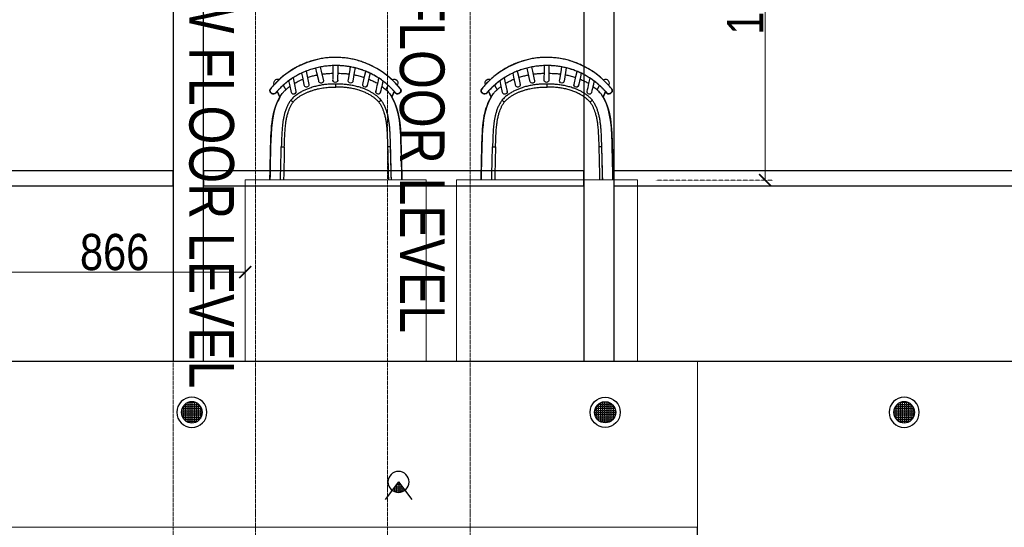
# Model space of a CAD drawing. Header units: millimetres. Extents: x -106827 to 92813, y -35754 to 7831.
# Tile 97 of 150: x -18640 to -15377, y -23568 to -21886. Entities that reach past the tile are written whole.
import ezdxf
from ezdxf.xclip import XClip

# ---------------------------------------------------------------- set-up
doc = ezdxf.new("R2010")
doc.units = ezdxf.units.MM
doc.header["$XCLIPFRAME"] = 2
doc.header["$PDMODE"] = 35
doc.linetypes.add('General Arrangement Plan$0$( Hidden )', pattern=[0.375, 0.25, -0.125])
for name, color, linetype in [('Ceiling Lights', 40, 'Continuous'), ('General Arrangement Plan$1$Furniture', 7, 'Continuous'), ('IFF-35 HEAVY', 100, 'Continuous')]:
    doc.layers.add(name, color=color, linetype=linetype)
for name, color, linetype, lineweight in [('General Arrangement Plan$0$DIM', 7, 'Continuous', 13), ('General Arrangement Plan$1$0 Existing_ Walls_Pen_No__1', 7, 'Continuous', 13), ('General Arrangement Plan$1$BEAM', 113, 'Continuous', 9)]:
    doc.layers.add(name, color=color, linetype=linetype, lineweight=lineweight)
doc.layers.add('General Arrangement Plan$1$A - Furniture', color=7, linetype='Continuous', lineweight=5, true_color=0x0066cc)
doc.styles.add('General Arrangement Plan$1$Standard', font='ARIALN.TTF')
doc.styles.add('General Arrangement Plan$1$TMH-TEXT', font='simplex.shx', dxfattribs={"width": 0.8})
doc.dimstyles.new('General Arrangement Plan$1$TFS-Dim', dxfattribs={"dimtxt": 120, "dimasz": 40, "dimexe": 25, "dimexo": 25, "dimgap": 4.5, "dimtad": 1, "dimdec": 0, "dimzin": 0, "dimdsep": 46, "dimtxsty": 'General Arrangement Plan$1$Standard', "dimblk": 'General Arrangement Plan$1$_ArchTick', "dimcen": 0.09, "dimdle": 2, "dimclrd": 256, "dimclre": 8, "dimadec": 0, "dimazin": 0, "dimtfac": 1, "dimtdec": 0, "dimtofl": 0, "dimtmove": 1, "dimatfit": 3, "dimfxl": 1, "dimtolj": 1, "dimtzin": 0, "dimlwd": -1, "dimlwe": -1, "dimarcsym": 0})

# ---------------------------------------------------------------- blocks, each defined once
blk = doc.blocks.new('General Arrangement Plan$1$SPINDLE CHAIR')
at = {"layer": 'General Arrangement Plan$1$Furniture', "extrusion": (0, 0, -1)}
for p, q in [((1286.18, -172.96), (1288.27, -172.52)), ((1288.27, -172.52), (1290.36, -172.19)), ((1290.36, -172.19), (1292.63, -172.04)), ((1292.63, -172.04), (1295.52, -172.09)), ((1295.52, -172.09), (1298.2, -172.42)), ((1298.2, -172.42), (1300.62, -173.03)), ((1277.89, -176.83), (1279.72, -175.68)), ((1279.72, -175.68), (1282.61, -174.23)), ((1282.61, -174.23), (1284.59, -173.49)), ((1284.59, -173.49), (1286.18, -172.96)), ((1300.62, -173.03), (1302.78, -173.69)), ((1302.78, -173.69), (1306.07, -175.12)), ((1306.07, -175.12), (1308.79, -176.8)), ((1273.33, -180.8), (1274.66, -179.42)), ((1274.66, -179.42), (1276.06, -178.23)), ((1276.06, -178.23), (1277.89, -176.83)), ((1308.79, -176.8), (1310.91, -178.36)), ((1310.91, -178.36), (1312.34, -179.66)), ((1271.72, -182.88), (1271.93, -182.32)), ((1271.93, -182.32), (1273.33, -180.8)), ((1312.34, -179.66), (1313.54, -180.9)), ((1313.54, -180.9), (1314.57, -182.03)), ((1314.57, -182.03), (1314.81, -182.32)), ((1314.81, -182.32), (1315.04, -182.64)), ((1315.04, -182.64), (1315.12, -182.86)), ((1271.7, -183.21), (1271.72, -182.88)), ((1271.85, -183.57), (1271.7, -183.21)), ((1272.28, -183.93), (1271.85, -183.57)), ((1272.71, -184.05), (1272.28, -183.93)), ((1273.1, -184.05), (1272.71, -184.05)), ((1273.46, -183.83), (1273.1, -184.05)), ((1273.91, -183.32), (1273.46, -183.83)), ((1273.63, -187.38), (1274.7, -185.15)), ((1274.7, -185.15), (1273.91, -183.32)), ((1312.7, -183.2), (1311.81, -185.16)), ((1311.81, -185.16), (1312.22, -185.94)), ((1312.22, -185.94), (1312.6, -186.68)), ((1312.86, -183.38), (1312.7, -183.2)), ((1313.16, -183.72), (1312.86, -183.38)), ((1313.49, -184.03), (1313.16, -183.72)), ((1313.85, -184.13), (1313.49, -184.03)), ((1314.25, -184.09), (1313.85, -184.13)), ((1314.37, -184.02), (1314.25, -184.09)), ((1314.57, -183.93), (1314.37, -184.02)), ((1314.74, -183.81), (1314.57, -183.93)), ((1314.96, -183.61), (1314.74, -183.81)), ((1315.08, -183.35), (1314.96, -183.61)), ((1315.11, -183.15), (1315.08, -183.35)), ((1315.12, -182.86), (1315.11, -183.15)), ((1272.65, -190.63), (1273.03, -189.06)), ((1273.03, -189.06), (1273.63, -187.38)), ((1312.6, -186.68), (1313.15, -187.9)), ((1313.15, -187.9), (1313.7, -189.68)), ((1272.24, -192.82), (1272.65, -190.63)), ((1313.7, -189.68), (1314.07, -191.33)), ((1314.07, -191.33), (1314.31, -192.85)), ((1271.77, -198.03), (1271.95, -195.27)), ((1271.95, -195.27), (1272.24, -192.82)), ((1314.31, -192.85), (1314.62, -195.48)), ((1314.62, -195.48), (1314.63, -195.48)), ((1314.63, -195.48), (1314.9, -201.49)), ((1271.72, -200.22), (1271.77, -198.03)), ((1271.35, -215.2), (1271.66, -201.49)), ((1271.66, -201.49), (1271.72, -200.22)), ((1314.9, -201.49), (1315.21, -215.26)), ((1271.35, -215.3), (1271.35, -215.2)), ((1271.38, -215.8), (1271.35, -215.3)), ((1315.21, -215.26), (1315.18, -215.63)), ((1271.53, -216.29), (1271.38, -215.8)), ((1271.8, -216.87), (1271.53, -216.29)), ((1272.2, -217.36), (1271.8, -216.87)), ((1272.59, -217.71), (1272.2, -217.36)), ((1273.17, -218.04), (1272.59, -217.71)), ((1273.77, -218.2), (1273.17, -218.04)), ((1274.35, -218.26), (1273.77, -218.2)), ((1312.21, -218.26), (1274.35, -218.26)), ((1312.97, -218.18), (1312.21, -218.26)), ((1313.63, -217.92), (1312.97, -218.18)), ((1314.14, -217.57), (1313.63, -217.92)), ((1314.62, -217.03), (1314.14, -217.57)), ((1315.02, -216.36), (1314.62, -217.03)), ((1315.18, -215.63), (1315.02, -216.36))]:
    blk.add_line(p, q, dxfattribs=at)
at = {"layer": 'General Arrangement Plan$1$Furniture'}
for p, q in [((1286.93, -175.49), (1287.18, -177.01)), ((1288.65, -176.76), (1288.4, -175.17)), ((1292.65, -174.73), (1292.67, -176.39)), ((1294.17, -176.56), (1294.14, -174.73)), ((1298.45, -175.21), (1298.13, -176.61)), ((1299.55, -177.13), (1299.91, -175.54)), ((1281.96, -177.26), (1282.24, -178.49)), ((1282.24, -178.49), (1282.88, -181.29)), ((1283.74, -178.33), (1283.35, -176.65)), ((1284.34, -180.96), (1283.74, -178.33)), ((1287.18, -177.01), (1287.65, -179.93)), ((1289.08, -179.39), (1288.65, -176.76)), ((1292.67, -176.39), (1292.71, -179.31)), ((1294.21, -179.28), (1294.17, -176.56)), ((1298.13, -176.61), (1297.51, -179.34)), ((1298.97, -179.68), (1299.55, -177.13)), ((1302.78, -178.27), (1302.22, -180.98)), ((1303.14, -176.58), (1302.78, -178.27)), ((1303.74, -181), (1304.25, -178.57)), ((1304.25, -178.57), (1304.55, -177.19)), ((1307.47, -178.78), (1307.13, -180.47)), ((1272.84, -180.99), (1272.94, -181.21)), ((1276.73, -182.71), (1275.91, -181.3)), ((1307.13, -180.47), (1306.55, -183.31)), ((1308.01, -183.62), (1308.56, -180.96)), ((1308.56, -180.96), (1308.81, -179.7)), ((1310.7, -181.21), (1309.82, -182.71)), ((1313.7, -181.03), (1313.72, -180.99)), ((1271.71, -182.86), (1271.69, -183.03)), ((1272.21, -183.86), (1272.2, -183.86)), ((1273.91, -183.34), (1274.74, -185.15)), ((1278.23, -186.23), (1278.76, -185.65)), ((1311.82, -185.15), (1312.71, -183.2)), ((1315.1, -183.25), (1315.12, -183.08)), ((1274.84, -213.88), (1275.12, -201.67)), ((1273.2, -218.02), (1272.74, -219.01)), ((1274.96, -220.16), (1276.07, -218.26)), ((1310.49, -218.26), (1311.61, -220.16)), ((1313.82, -219.01), (1313.37, -218.02))]:
    blk.add_line(p, q, dxfattribs=at)
for centre, radius, start, end in [((1273.97, -180.47), 1.25, 117.447, 204.574), ((1273.97, -180.47), 1.25, 56.327, 117.447), ((1288.36, -179.75), 0.807, 272.0907, 26.554), ((1293.49, -179.54), 0.821, 163.5335, 267.6725), ((1293.43, -179.54), 0.82, 272.3434, 18.2433), ((1298.18, -179.76), 0.794, 147.9665, 6.382), ((1312.58, -180.47), 1.25, 62.553, 116.2893), ((1312.58, -180.47), 1.25, 335.4289, 62.553), ((1283.61, -181.13), 0.75, 181.8784, 270), ((1283.61, -181.13), 0.75, 192.7269, 261.4854), ((1283.61, -181.13), 0.75, 270, 23.451), ((1288.39, -179.8), 0.75, 177.8272, 270), ((1302.98, -181.11), 0.772, 159.0637, 8.4275), ((1279.28, -183.46), 0.75, 181.8829, 270), ((1279.28, -183.46), 0.75, 270, 23.6737), ((1307.28, -183.46), 0.75, 157.3975, 359.0775), ((1307.28, -183.46), 0.75, 167.9079, 261.4872), ((1273.88, -219.53), 1.25, 155.3531, 242.4772), ((1273.88, -219.53), 1.25, 242.4772, 329.6042), ((1312.68, -219.53), 1.25, 210.3987, 297.5228), ((1312.68, -219.53), 1.25, 297.5228, 24.6498)]:
    blk.add_arc(centre, radius, start, end, dxfattribs=at)
for points, knots in [([(1272.04, -182.25), (1272.44, -181.78), (1273.23, -180.83), (1274.55, -179.52), (1275.94, -178.28), (1277.41, -177.15), (1278.95, -176.12), (1280.56, -175.19), (1282.23, -174.38), (1283.95, -173.68), (1285.72, -173.09), (1287.51, -172.63), (1289.33, -172.3), (1291.17, -172.09), (1293.02, -172), (1294.87, -172.03), (1296.71, -172.19), (1298.53, -172.48), (1300.33, -172.89), (1302.1, -173.42), (1303.82, -174.06), (1305.5, -174.82), (1307.13, -175.69), (1308.69, -176.67), (1310.19, -177.76), (1311.62, -178.93), (1312.85, -180.1), (1313.91, -181.23), (1314.5, -181.95), (1314.8, -182.31)], [0, 0, 0, 0, 0.037753, 0.075634, 0.113559, 0.151441, 0.189193, 0.226953, 0.264842, 0.302775, 0.340664, 0.378422, 0.41605, 0.453808, 0.491609, 0.529366, 0.566994, 0.604451, 0.642035, 0.679663, 0.717248, 0.754706, 0.792252, 0.829925, 0.867641, 0.905315, 0.942862, 0.971431, 1, 1, 1, 1]), ([(1273.58, -183.72), (1273.6, -183.69), (1273.81, -183.44), (1274.22, -182.98), (1274.82, -182.34), (1275.44, -181.73), (1276.09, -181.13), (1276.76, -180.56), (1277.44, -180.01), (1278.15, -179.49), (1278.87, -179), (1279.61, -178.53), (1280.36, -178.08), (1281.13, -177.66), (1281.91, -177.28), (1282.7, -176.91), (1283.5, -176.58), (1284.32, -176.27), (1285.14, -175.99), (1285.97, -175.74), (1286.81, -175.51), (1287.65, -175.32), (1288.49, -175.15), (1289.33, -175.01), (1290.18, -174.89), (1291.04, -174.81), (1291.9, -174.75), (1292.76, -174.72), (1293.62, -174.71), (1294.48, -174.74), (1295.33, -174.79), (1296.17, -174.86), (1297.02, -174.97), (1297.87, -175.1), (1298.71, -175.26), (1299.56, -175.45), (1300.4, -175.66), (1301.23, -175.9), (1302.05, -176.17), (1302.85, -176.46), (1303.65, -176.78), (1304.44, -177.13), (1305.22, -177.51), (1306, -177.91), (1306.76, -178.34), (1307.51, -178.8), (1308.24, -179.28), (1308.95, -179.79), (1309.65, -180.32), (1310.32, -180.87), (1310.98, -181.46), (1311.62, -182.06), (1312.24, -182.69), (1312.77, -183.26), (1313.08, -183.63), (1313.21, -183.78)], [0, 0, 0, 0, 0.002447, 0.022295, 0.042261, 0.062362, 0.082432, 0.102392, 0.122335, 0.142241, 0.162094, 0.181877, 0.201575, 0.221175, 0.240642, 0.260016, 0.279377, 0.298692, 0.317932, 0.337071, 0.356085, 0.374954, 0.393681, 0.412305, 0.430984, 0.449726, 0.468494, 0.487242, 0.505929, 0.524516, 0.542973, 0.561355, 0.579829, 0.598494, 0.617308, 0.636226, 0.655197, 0.674167, 0.69307, 0.711886, 0.730801, 0.749975, 0.769325, 0.788817, 0.808412, 0.828068, 0.847741, 0.867377, 0.887033, 0.90691, 0.926834, 0.946794, 0.966779, 0.986776, 1, 1, 1, 1]), ([(1273.59, -183.71), (1273.86, -183.4), (1274.39, -182.78), (1275.25, -181.9), (1276.23, -180.99), (1277.35, -180.07), (1278.61, -179.15), (1279.94, -178.31), (1281.32, -177.55), (1282.74, -176.88), (1284.19, -176.3), (1285.67, -175.81), (1287.19, -175.41), (1288.73, -175.09), (1290.32, -174.86), (1291.96, -174.73), (1293.64, -174.7), (1295.32, -174.77), (1296.99, -174.95), (1298.66, -175.23), (1300.35, -175.63), (1302.02, -176.14), (1303.65, -176.77), (1305.23, -177.49), (1306.74, -178.31), (1308.19, -179.23), (1309.56, -180.23), (1310.86, -181.33), (1312.09, -182.5), (1312.83, -183.34), (1313.2, -183.77)], [0, 0, 0, 0, 0.0280902, 0.0561968, 0.0842871, 0.1196311, 0.1550798, 0.1905589, 0.225998, 0.2613339, 0.2956697, 0.3301173, 0.3645973, 0.3990344, 0.4333614, 0.4697086, 0.5061961, 0.5427325, 0.5792226, 0.6155721, 0.6539438, 0.6924615, 0.7310385, 0.7695742, 0.807961, 0.8462813, 0.8847285, 0.9232218, 0.9616747, 1, 1, 1, 1]), ([(1280.01, -183.3), (1279.81, -182.41), (1279.47, -180.95), (1279.14, -179.48), (1279.01, -178.91)], [0, 0, 0, 0, 0.60764, 1, 1, 1, 1]), ([(1282.4, -179.2), (1282.37, -179.21), (1281.9, -179.39), (1281.01, -179.82), (1280.04, -180.3), (1279.53, -180.63), (1279.42, -180.7)], [0, 0, 0, 0, 0.027238, 0.456154, 0.88281, 1, 1, 1, 1]), ([(1287.3, -177.78), (1287.12, -177.81), (1286.44, -177.92), (1285.27, -178.21), (1284.3, -178.52), (1283.82, -178.67)], [0, 0, 0, 0, 0.149242, 0.578859, 1, 1, 1, 1]), ([(1292.68, -177.27), (1292.3, -177.28), (1291.37, -177.29), (1290.07, -177.37), (1289.15, -177.49), (1288.78, -177.54)], [0, 0, 0, 0, 0.290815, 0.714107, 1, 1, 1, 1]), ([(1297.92, -177.55), (1297.9, -177.55), (1297.4, -177.46), (1296.38, -177.38), (1295.15, -177.29), (1294.41, -177.28), (1294.18, -177.28)], [0, 0, 0, 0, 0.014529, 0.407218, 0.814085, 1, 1, 1, 1]), ([(1302.7, -178.67), (1302.48, -178.6), (1301.81, -178.36), (1300.71, -178.07), (1299.82, -177.88), (1299.4, -177.79)], [0, 0, 0, 0, 0.204902, 0.620005, 1, 1, 1, 1]), ([(1307.09, -180.66), (1306.88, -180.54), (1306.22, -180.14), (1305.23, -179.65), (1304.43, -179.32), (1304.12, -179.2)], [0, 0, 0, 0, 0.217756, 0.700928, 1, 1, 1, 1]), ([(1272.04, -182.25), (1272.02, -182.28), (1271.97, -182.34), (1271.91, -182.42), (1271.86, -182.5), (1271.82, -182.56), (1271.78, -182.62), (1271.75, -182.7), (1271.72, -182.78), (1271.72, -182.83), (1271.72, -182.85)], [0, 0, 0, 0, 0.145603, 0.295145, 0.452736, 0.582392, 0.680604, 0.790125, 0.922908, 1, 1, 1, 1]), ([(1278.09, -181.59), (1277.87, -181.75), (1277.28, -182.18), (1276.4, -182.97), (1275.81, -183.66), (1275.51, -184)], [0, 0, 0, 0, 0.228539, 0.61631, 1, 1, 1, 1]), ([(1277.69, -179.84), (1277.77, -180.21), (1278.06, -181.47), (1278.35, -182.74), (1278.55, -183.63)], [0, 0, 0, 0, 0.294869, 1, 1, 1, 1]), ([(1278.26, -186.2), (1278.4, -186.05), (1278.66, -185.74), (1279.21, -185.21), (1279.9, -184.62), (1280.75, -184.01), (1281.66, -183.47), (1282.59, -182.99), (1283.58, -182.55), (1284.73, -182.11), (1286.05, -181.7), (1287.53, -181.35), (1289.03, -181.09), (1290.55, -180.93), (1291.95, -180.85), (1292.85, -180.84), (1293.24, -180.84)], [0, 0, 0, 0, 0.037557, 0.075114, 0.138939, 0.202999, 0.267261, 0.331548, 0.395565, 0.464161, 0.55676, 0.649619, 0.74264, 0.835639, 0.928355, 1, 1, 1, 1]), ([(1279.03, -186.85), (1279.24, -186.6), (1279.68, -186.12), (1280.42, -185.48), (1281.21, -184.92), (1282.13, -184.36), (1283.18, -183.81), (1284.38, -183.31), (1285.68, -182.85), (1287.09, -182.46), (1288.61, -182.16), (1290.14, -181.96), (1291.69, -181.86), (1292.72, -181.85), (1293.24, -181.84)], [9.0708212, 9.0708212, 9.0708212, 9.0708212, 9.133927, 9.1969201, 9.259262, 9.3214292, 9.4045431, 9.4882695, 9.5720444, 9.6718279, 9.7711799, 9.8706045, 9.9704827, 10.0708212, 10.0708212, 10.0708212, 10.0708212]), ([(1293.24, -181.84), (1293.24, -181.83), (1293.24, -181.76), (1293.24, -181.57), (1293.24, -181.3), (1293.24, -181.05), (1293.24, -180.88), (1293.24, -180.85), (1293.24, -180.84)], [10.070821, 10.070821, 10.070821, 10.070821, 10.087273, 10.212125, 10.4268, 10.641474, 10.856147, 11.070821, 11.070821, 11.070821, 11.070821]), ([(1293.24, -180.84), (1293.68, -180.85), (1294.56, -180.85), (1295.94, -180.93), (1297.39, -181.08), (1298.9, -181.33), (1300.4, -181.69), (1301.78, -182.12), (1303.02, -182.6), (1304.13, -183.11), (1305.21, -183.69), (1306.09, -184.27), (1306.78, -184.79), (1307.29, -185.22), (1307.78, -185.69), (1308.07, -186.03), (1308.22, -186.2)], [11.070821, 11.070821, 11.070821, 11.070821, 11.151038, 11.231372, 11.324409, 11.417433, 11.512078, 11.606722, 11.680895, 11.75506, 11.830633, 11.906179, 11.947031, 11.987878, 12.02935, 12.070821, 12.070821, 12.070821, 12.070821]), ([(1297.12, -182.07), (1296.8, -182.03), (1296.16, -181.95), (1294.86, -181.86), (1293.89, -181.85), (1293.24, -181.84)], [9, 9, 9, 9, 9.249457, 9.499677, 10, 10, 10, 10]), ([(1299.02, -182.4), (1298.71, -182.33), (1298.08, -182.2), (1297.44, -182.11), (1297.12, -182.07)], [8, 8, 8, 8, 8.499658, 9, 9, 9, 9]), ([(1301.35, -183.05), (1300.97, -182.92), (1300.2, -182.67), (1299.42, -182.49), (1299.02, -182.4)], [7, 7, 7, 7, 7.500986, 8, 8, 8, 8]), ([(1311.05, -184), (1310.8, -183.71), (1310.29, -183.12), (1309.43, -182.32), (1308.8, -181.8), (1308.46, -181.56), (1308.44, -181.55)], [9.1869713, 9.1869713, 9.1869713, 9.1869713, 9.5101533, 9.8359785, 10.1657672, 10.1869713, 10.1869713, 10.1869713, 10.1869713]), ([(1315.12, -183.09), (1315.12, -183.09), (1315.13, -183.05), (1315.13, -182.98), (1315.12, -182.88), (1315.1, -182.79), (1315.07, -182.71), (1315.04, -182.65), (1315, -182.58), (1314.95, -182.51), (1314.89, -182.42), (1314.84, -182.35), (1314.81, -182.31), (1314.8, -182.31)], [0, 0, 0, 0, 0.003605, 0.120624, 0.229091, 0.328689, 0.418785, 0.499127, 0.587843, 0.71957, 0.845278, 0.977296, 1, 1, 1, 1]), ([(1271.95, -183.66), (1271.97, -183.68), (1272.06, -183.74), (1272.14, -183.81), (1272.2, -183.86)], [3.068359, 3.068359, 3.068359, 3.068359, 3.31831, 4.068359, 4.068359, 4.068359, 4.068359]), ([(1272.2, -183.85), (1272.23, -183.88), (1272.31, -183.94), (1272.46, -184.01), (1272.63, -184.06), (1272.81, -184.08), (1272.99, -184.07), (1273.16, -184.02), (1273.32, -183.94), (1273.47, -183.85), (1273.54, -183.76), (1273.58, -183.72)], [0, 0, 0, 0, 0.0780905, 0.1944638, 0.3102857, 0.4275734, 0.5443646, 0.6615738, 0.7785734, 0.8946022, 1, 1, 1, 1]), ([(1272.21, -183.86), (1272.25, -183.89), (1272.39, -183.99), (1272.67, -184.08), (1273.02, -184.07), (1273.35, -183.95), (1273.51, -183.79), (1273.59, -183.71)], [0.0043657, 0.0043657, 0.0043657, 0.0043657, 0.0966591, 0.3315507, 0.5594347, 0.779919, 1.0043657, 1.0043657, 1.0043657, 1.0043657]), ([(1301.81, -183.21), (1301.74, -183.18), (1301.58, -183.13), (1301.43, -183.07), (1301.35, -183.05)], [6, 6, 6, 6, 6.499946, 7, 7, 7, 7]), ([(1302.71, -183.57), (1302.57, -183.51), (1302.27, -183.38), (1301.96, -183.27), (1301.81, -183.21)], [5, 5, 5, 5, 5.499433, 6, 6, 6, 6]), ([(1303.59, -183.97), (1303.45, -183.9), (1303.16, -183.76), (1302.86, -183.63), (1302.71, -183.57)], [4, 4, 4, 4, 4.499736, 5, 5, 5, 5]), ([(1304.45, -184.42), (1304.31, -184.35), (1304.03, -184.19), (1303.74, -184.04), (1303.59, -183.97)], [3, 3, 3, 3, 3.500135, 4, 4, 4, 4]), ([(1306.06, -185.5), (1305.8, -185.31), (1305.29, -184.92), (1304.73, -184.59), (1304.45, -184.42)], [2, 2, 2, 2, 2.501751, 3, 3, 3, 3]), ([(1306.94, -186.28), (1306.8, -186.15), (1306.52, -185.87), (1306.22, -185.63), (1306.06, -185.5)], [1, 1, 1, 1, 1.498519, 2, 2, 2, 2]), ([(1313.2, -183.77), (1313.22, -183.79), (1313.33, -183.91), (1313.56, -184.07), (1313.91, -184.15), (1314.27, -184.11), (1314.48, -183.99), (1314.58, -183.92)], [1, 1, 1, 1, 1.071689, 1.307433, 1.541744, 1.769658, 2, 2, 2, 2]), ([(1313.21, -183.78), (1313.23, -183.8), (1313.29, -183.87), (1313.4, -183.96), (1313.55, -184.05), (1313.72, -184.11), (1313.89, -184.13), (1314.07, -184.13), (1314.24, -184.1), (1314.41, -184.03), (1314.53, -183.97), (1314.58, -183.92), (1314.59, -183.92)], [0, 0, 0, 0, 0.05904, 0.173329, 0.285847, 0.400752, 0.513829, 0.629823, 0.74441, 0.861655, 0.977824, 1, 1, 1, 1]), ([(1314.59, -183.92), (1314.61, -183.9), (1314.69, -183.84), (1314.78, -183.77), (1314.84, -183.72)], [0, 0, 0, 0, 0.250051, 1, 1, 1, 1]), ([(1275.12, -201.66), (1275.15, -200.85), (1275.21, -199.24), (1275.29, -197.18), (1275.41, -195.5), (1275.54, -194.2), (1275.72, -192.89), (1275.95, -191.65), (1276.25, -190.46), (1276.6, -189.33), (1277.05, -188.23), (1277.58, -187.19), (1278.01, -186.56), (1278.22, -186.26)], [0, 0, 0, 0, 0.152314, 0.304633, 0.386803, 0.468967, 0.551558, 0.634133, 0.707621, 0.781091, 0.856267, 0.931414, 1, 1, 1, 1]), ([(1279.03, -186.85), (1278.84, -187.11), (1278.48, -187.64), (1278.04, -188.5), (1277.66, -189.38), (1277.31, -190.38), (1277.01, -191.51), (1276.75, -192.77), (1276.54, -194.25), (1276.37, -195.94), (1276.26, -197.86), (1276.19, -199.78), (1276.15, -201.06), (1276.12, -201.7)], [32.188056, 32.188056, 32.188056, 32.188056, 32.251035, 32.313682, 32.375857, 32.437959, 32.521077, 32.604538, 32.687818, 32.812738, 32.937834, 33.062944, 33.188056, 33.188056, 33.188056, 33.188056]), ([(1307.46, -186.85), (1307.37, -186.75), (1307.21, -186.56), (1307.03, -186.37), (1306.94, -186.28)], [0, 0, 0, 0, 0.500056, 1, 1, 1, 1]), ([(1310.36, -201.7), (1310.34, -201.06), (1310.29, -199.78), (1310.22, -197.86), (1310.11, -195.94), (1309.95, -194.24), (1309.73, -192.76), (1309.47, -191.5), (1309.17, -190.37), (1308.82, -189.37), (1308.44, -188.49), (1308, -187.64), (1307.64, -187.11), (1307.46, -186.85)], [18.014599, 18.014599, 18.014599, 18.014599, 18.139799, 18.26499, 18.390177, 18.515418, 18.598779, 18.682141, 18.765664, 18.827908, 18.889888, 18.95195, 19.014599, 19.014599, 19.014599, 19.014599]), ([(1308.27, -186.26), (1308.49, -186.58), (1308.92, -187.23), (1309.46, -188.28), (1309.9, -189.39), (1310.25, -190.51), (1310.52, -191.6), (1310.72, -192.66), (1310.88, -193.74), (1311.04, -195.08), (1311.16, -196.68), (1311.27, -198.96), (1311.32, -200.62), (1311.36, -201.66)], [27.08542, 27.08542, 27.08542, 27.08542, 27.15857, 27.231744, 27.307501, 27.383286, 27.45106, 27.518844, 27.587148, 27.655458, 27.77238, 27.889426, 28.08542, 28.08542, 28.08542, 28.08542])]:
    blk.add_open_spline(points, degree=3, knots=knots, dxfattribs=at)
for points, degree in [([(1275.51, -184), (1271.82, -188.97), (1271.88, -195.66), (1271.66, -201.49)], 3), ([(1271.95, -183.66), (1271.96, -183.67), (1271.96, -183.67), (1271.97, -183.67)], 3), ([(1273.59, -183.71), (1273.59, -183.71), (1273.58, -183.72), (1273.58, -183.72)], 3), ([(1314.9, -201.49), (1314.68, -195.66), (1314.74, -188.97), (1311.05, -184)], 3), ([(1313.21, -183.78), (1313.21, -183.78), (1313.2, -183.77), (1313.2, -183.77)], 3), ([(1314.59, -183.92), (1314.58, -183.92), (1314.58, -183.92)], 2), ([(1314.83, -183.73), (1314.83, -183.73), (1314.84, -183.73), (1314.84, -183.72)], 3), ([(1278.26, -186.2), (1278.27, -186.21), (1278.27, -186.21), (1278.28, -186.22)], 3), ([(1278.28, -186.22), (1278.29, -186.23), (1278.3, -186.24), (1278.32, -186.25)], 3), ([(1278.32, -186.25), (1278.34, -186.27), (1278.37, -186.29), (1278.39, -186.31)], 3), ([(1278.39, -186.31), (1278.42, -186.34), (1278.45, -186.37), (1278.48, -186.39)], 3), ([(1278.48, -186.39), (1278.52, -186.42), (1278.56, -186.46), (1278.6, -186.49)], 3), ([(1278.6, -186.49), (1278.64, -186.53), (1278.69, -186.56), (1278.73, -186.6)], 3), ([(1278.73, -186.6), (1278.78, -186.64), (1278.83, -186.68), (1278.88, -186.72)], 3), ([(1278.88, -186.72), (1278.93, -186.76), (1278.98, -186.81), (1279.03, -186.85)], 3), ([(1307.46, -186.85), (1307.51, -186.81), (1307.56, -186.76), (1307.61, -186.72)], 3), ([(1307.61, -186.72), (1307.66, -186.68), (1307.7, -186.64), (1307.75, -186.6)], 3), ([(1307.75, -186.6), (1307.8, -186.56), (1307.84, -186.53), (1307.88, -186.49)], 3), ([(1307.88, -186.49), (1307.92, -186.46), (1307.96, -186.43), (1308, -186.39)], 3), ([(1308, -186.39), (1308.03, -186.37), (1308.06, -186.34), (1308.09, -186.31)], 3), ([(1308.09, -186.31), (1308.12, -186.29), (1308.14, -186.27), (1308.17, -186.25)], 3), ([(1308.17, -186.25), (1308.18, -186.24), (1308.19, -186.23), (1308.21, -186.22)], 3), ([(1308.21, -186.22), (1308.21, -186.21), (1308.22, -186.21), (1308.22, -186.2)], 3), ([(1271.66, -201.49), (1271.56, -206.06), (1271.45, -210.63), (1271.35, -215.2)], 3), ([(1274.84, -213.88), (1274.94, -209.81), (1275.03, -205.75), (1275.12, -201.68)], 3), ([(1275.12, -201.66), (1275.13, -201.66), (1275.14, -201.66), (1275.14, -201.66)], 3), ([(1275.14, -201.66), (1275.16, -201.66), (1275.18, -201.67), (1275.2, -201.67)], 3), ([(1275.2, -201.67), (1275.23, -201.67), (1275.26, -201.67), (1275.29, -201.67)], 3), ([(1275.29, -201.67), (1275.33, -201.67), (1275.38, -201.67), (1275.42, -201.67)], 3), ([(1275.42, -201.67), (1275.47, -201.68), (1275.52, -201.68), (1275.57, -201.68)], 3), ([(1275.57, -201.68), (1275.63, -201.68), (1275.68, -201.68), (1275.74, -201.69)], 3), ([(1275.74, -201.69), (1275.8, -201.69), (1275.87, -201.69), (1275.93, -201.69)], 3), ([(1276.12, -201.7), (1276.03, -205.77), (1275.94, -209.84), (1275.84, -213.91)], 3), ([(1275.93, -201.69), (1275.99, -201.7), (1276.06, -201.7), (1276.12, -201.7)], 3), ([(1310.36, -201.7), (1310.45, -205.77), (1310.55, -209.84), (1310.64, -213.92)], 3), ([(1310.55, -201.7), (1310.49, -201.7), (1310.42, -201.7), (1310.36, -201.7)], 3), ([(1310.74, -201.69), (1310.68, -201.69), (1310.62, -201.69), (1310.55, -201.7)], 3), ([(1310.91, -201.68), (1310.86, -201.68), (1310.8, -201.69), (1310.74, -201.69)], 3), ([(1311.07, -201.68), (1311.01, -201.68), (1310.96, -201.68), (1310.91, -201.68)], 3), ([(1311.19, -201.67), (1311.15, -201.67), (1311.11, -201.67), (1311.07, -201.68)], 3), ([(1311.28, -201.67), (1311.25, -201.67), (1311.22, -201.67), (1311.19, -201.67)], 3), ([(1311.34, -201.67), (1311.32, -201.67), (1311.3, -201.67), (1311.28, -201.67)], 3), ([(1311.36, -201.66), (1311.35, -201.67), (1311.35, -201.67), (1311.34, -201.67)], 3), ([(1311.64, -213.89), (1311.55, -209.82), (1311.45, -205.75), (1311.36, -201.68)], 3), ([(1315.21, -215.2), (1315.11, -210.63), (1315, -206.06), (1314.9, -201.49)], 3), ([(1274.86, -213.88), (1274.86, -213.88), (1274.85, -213.88), (1274.84, -213.88)], 3), ([(1274.92, -213.88), (1274.9, -213.88), (1274.88, -213.88), (1274.86, -213.88)], 3), ([(1275.01, -213.89), (1274.98, -213.89), (1274.95, -213.88), (1274.92, -213.88)], 3), ([(1275.14, -213.89), (1275.1, -213.89), (1275.05, -213.89), (1275.01, -213.89)], 3), ([(1275.29, -213.89), (1275.24, -213.89), (1275.19, -213.89), (1275.14, -213.89)], 3), ([(1275.46, -213.9), (1275.4, -213.9), (1275.35, -213.89), (1275.29, -213.89)], 3), ([(1275.65, -213.9), (1275.59, -213.9), (1275.52, -213.9), (1275.46, -213.9)], 3), ([(1275.84, -213.91), (1275.78, -213.9), (1275.71, -213.9), (1275.65, -213.9)], 3), ([(1277.24, -215.53), (1277.24, -215.47), (1277.24, -215.4), (1277.24, -215.34)], 3), ([(1277.24, -215.34), (1287.91, -215.34), (1298.57, -215.34), (1309.24, -215.35)], 3), ([(1309.24, -215.35), (1309.24, -215.41), (1309.24, -215.48), (1309.24, -215.54)], 3), ([(1310.64, -213.92), (1310.7, -213.91), (1310.77, -213.91), (1310.83, -213.91)], 3), ([(1310.83, -213.91), (1310.9, -213.91), (1310.96, -213.91), (1311.02, -213.91)], 3), ([(1311.02, -213.91), (1311.08, -213.91), (1311.14, -213.9), (1311.19, -213.9)], 3), ([(1311.19, -213.9), (1311.24, -213.9), (1311.3, -213.9), (1311.35, -213.9)], 3), ([(1311.35, -213.9), (1311.39, -213.9), (1311.43, -213.9), (1311.47, -213.9)], 3), ([(1311.47, -213.9), (1311.5, -213.9), (1311.53, -213.89), (1311.56, -213.89)], 3), ([(1311.56, -213.89), (1311.58, -213.89), (1311.6, -213.89), (1311.62, -213.89)], 3), ([(1311.62, -213.89), (1311.63, -213.89), (1311.63, -213.89), (1311.64, -213.89)], 3), ([(1274.35, -218.26), (1286.97, -218.26), (1299.59, -218.26), (1312.21, -218.26)], 3), ([(1277.24, -215.72), (1277.24, -215.66), (1277.24, -215.6), (1277.24, -215.53)], 3), ([(1277.24, -215.89), (1277.24, -215.84), (1277.24, -215.78), (1277.24, -215.72)], 3), ([(1277.24, -216.04), (1277.24, -215.99), (1277.24, -215.94), (1277.24, -215.89)], 3), ([(1277.24, -216.17), (1277.24, -216.13), (1277.24, -216.09), (1277.24, -216.04)], 3), ([(1277.24, -216.26), (1277.24, -216.23), (1277.24, -216.2), (1277.24, -216.17)], 3), ([(1277.24, -216.32), (1277.24, -216.3), (1277.24, -216.28), (1277.24, -216.26)], 3), ([(1277.24, -216.34), (1277.24, -216.33), (1277.24, -216.32), (1277.24, -216.32)], 3), ([(1277.24, -216.34), (1287.91, -216.34), (1298.57, -216.34), (1309.24, -216.35)], 3), ([(1309.24, -215.54), (1309.24, -215.6), (1309.24, -215.67), (1309.24, -215.73)], 3), ([(1309.24, -215.73), (1309.24, -215.79), (1309.24, -215.85), (1309.24, -215.9)], 3), ([(1309.24, -215.9), (1309.24, -215.95), (1309.24, -216), (1309.24, -216.05)], 3), ([(1309.24, -216.05), (1309.24, -216.1), (1309.24, -216.14), (1309.24, -216.18)], 3), ([(1309.24, -216.18), (1309.24, -216.21), (1309.24, -216.24), (1309.24, -216.27)], 3), ([(1309.24, -216.27), (1309.24, -216.29), (1309.24, -216.31), (1309.24, -216.33)], 3), ([(1309.24, -216.33), (1309.24, -216.33), (1309.24, -216.34), (1309.24, -216.35)], 3)]:
    blk.add_open_spline(points, degree=degree, dxfattribs=at)
for points, weights, degree in [([(1271.97, -183.67), (1271.76, -183.52), (1271.66, -183.28), (1271.69, -183.03)], [1, 0.910512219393, 0.910512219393, 1], 3), ([(1271.69, -183.03), (1271.66, -183.28), (1271.76, -183.51), (1271.95, -183.66)], [1, 0.9151413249, 0.9151413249, 1], 3), ([(1271.97, -183.67), (1272.05, -183.73), (1272.13, -183.8), (1272.21, -183.86)], [1, 0.999998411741, 0.999998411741, 1], 3), ([(1314.58, -183.92), (1314.7, -183.83), (1314.83, -183.73)], [1, 0.999997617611, 1], 2), ([(1315.1, -183.25), (1315.08, -183.45), (1314.98, -183.61), (1314.83, -183.73)], [1, 0.945148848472, 0.945148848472, 1], 3), ([(1314.84, -183.72), (1314.99, -183.61), (1315.08, -183.44), (1315.1, -183.25)], [1, 0.948237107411, 0.948237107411, 1], 3), ([(1278.22, -186.26), (1278.23, -186.24), (1278.25, -186.22), (1278.26, -186.2)], [1, 0.99958207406, 0.99958207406, 1], 3), ([(1308.22, -186.2), (1308.24, -186.22), (1308.25, -186.24), (1308.27, -186.26)], [1, 0.99958207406, 0.99958207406, 1], 3), ([(1275.12, -201.68), (1275.12, -201.67), (1275.12, -201.67), (1275.12, -201.66)], [1, 0.999982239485, 0.999982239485, 1], 3), ([(1311.36, -201.68), (1311.36, -201.67), (1311.36, -201.67), (1311.36, -201.66)], [1, 0.999982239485, 0.999982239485, 1], 3)]:
    blk.add_rational_spline(points, weights, degree=degree, dxfattribs=at)
for points, weights, knots in [([(1271.35, -215.2), (1271.33, -216.01), (1271.63, -216.78), (1272.2, -217.36), (1272.78, -217.95), (1273.53, -218.26), (1274.35, -218.26)], [1, 0.947795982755, 0.947795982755, 1, 0.947795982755, 0.947795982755, 1], [3, 3, 3, 3, 3.796743, 3.796743, 3.796743, 4.593486, 4.593486, 4.593486, 4.593486]), ([(1274.84, -213.88), (1274.83, -214.54), (1275.07, -215.15), (1275.53, -215.61), (1275.98, -216.08), (1276.59, -216.34), (1277.24, -216.34)], [1, 0.947795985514, 0.947795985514, 1, 0.947795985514, 0.947795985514, 1], [9.593486, 9.593486, 9.593486, 9.593486, 10.390228, 10.390228, 10.390228, 11.186971, 11.186971, 11.186971, 11.186971]), ([(1277.24, -215.34), (1276.86, -215.34), (1276.51, -215.19), (1276.24, -214.92), (1275.97, -214.64), (1275.83, -214.29), (1275.84, -213.91)], [1, 0.947795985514, 0.947795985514, 1, 0.947795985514, 0.947795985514, 1], [0, 0, 0, 0, 0.796743, 0.796743, 0.796743, 1.593486, 1.593486, 1.593486, 1.593486]), ([(1309.24, -216.35), (1309.89, -216.35), (1310.5, -216.09), (1310.96, -215.63), (1311.41, -215.16), (1311.65, -214.55), (1311.64, -213.89)], [1, 0.947760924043, 0.947760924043, 1, 0.947760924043, 0.947760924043, 1], [12.186971, 12.186971, 12.186971, 12.186971, 12.983985, 12.983985, 12.983985, 13.780999, 13.780999, 13.780999, 13.780999]), ([(1310.64, -213.92), (1310.65, -214.3), (1310.51, -214.65), (1310.24, -214.93), (1309.97, -215.2), (1309.62, -215.35), (1309.24, -215.35)], [1, 0.947760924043, 0.947760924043, 1, 0.947760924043, 0.947760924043, 1], [0, 0, 0, 0, 0.797014, 0.797014, 0.797014, 1.594028, 1.594028, 1.594028, 1.594028]), ([(1312.21, -218.26), (1313.03, -218.26), (1313.78, -217.95), (1314.36, -217.36), (1314.93, -216.78), (1315.23, -216.01), (1315.21, -215.2)], [1, 0.947795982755, 0.947795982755, 1, 0.947795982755, 0.947795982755, 1], [5.593486, 5.593486, 5.593486, 5.593486, 6.390228, 6.390228, 6.390228, 7.186971, 7.186971, 7.186971, 7.186971])]:
    blk.add_rational_spline(points, weights, degree=3, knots=knots, dxfattribs=at)
blk = doc.blocks.new('General Arrangement Plan$1$_ArchTick')
at = {"color": 0, "linetype": 'ByBlock', "const_width": 0.15}
blk.add_lwpolyline([(-0.5, -0.5), (0.5, 0.5)], dxfattribs=at)
blk = doc.blocks.new('*D261')
at = {"layer": 'Defpoints', "color": 0}
for p in [(4638.5, 8335.5), (4674.4, 7066), (5061.9, 7066)]:
    blk.add_point(p, dxfattribs=at)
at = {"layer": 'General Arrangement Plan$0$DIM', "color": 8, "linetype": 'General Arrangement Plan$0$( Hidden )'}
for p, q in [((4663.5, 8335.5), (5086.9, 8335.5)), ((4699.4, 7066), (5086.9, 7066))]:
    blk.add_line(p, q, dxfattribs=at)
at = {"layer": 'General Arrangement Plan$0$DIM', "color": 8}
blk.add_line((5061.9, 8337.5), (5061.9, 7064), dxfattribs=at)
at = {"layer": 'General Arrangement Plan$0$DIM', "color": 8, "xscale": 40, "yscale": 40, "zscale": 40}
for p, rotation in [((5061.9, 8335.5), 90), ((5061.9, 7066), 270)]:
    blk.add_blockref('General Arrangement Plan$1$_ArchTick', p, dxfattribs=dict(at, rotation=rotation))
at = {"layer": 'General Arrangement Plan$0$DIM', "color": 0, "insert": (4996.1, 7700.7), "char_height": 120, "attachment_point": 5, "rotation": 90, "style": 'General Arrangement Plan$1$Standard'}
blk.add_mtext('\\A1;1270', dxfattribs=at)
blk = doc.blocks.new('*D265')
at = {"layer": 'Defpoints', "color": 0}
for p in [(2473.1, 7065.9), (3338.7, 7066.7), (3338.7, 6761.4)]:
    blk.add_point(p, dxfattribs=at)
at = {"layer": 'General Arrangement Plan$0$DIM', "color": 8, "linetype": 'General Arrangement Plan$0$( Hidden )'}
for p, q in [((2473.1, 7040.9), (2473.1, 6736.4)), ((3338.7, 7041.7), (3338.7, 6736.4))]:
    blk.add_line(p, q, dxfattribs=at)
at = {"layer": 'General Arrangement Plan$0$DIM', "color": 8}
blk.add_line((2471.1, 6761.4), (3340.7, 6761.4), dxfattribs=at)
at = {"layer": 'General Arrangement Plan$0$DIM', "color": 8, "xscale": 40, "yscale": 40, "zscale": 40, "rotation": 180}
blk.add_blockref('General Arrangement Plan$1$_ArchTick', (2473.1, 6761.4), dxfattribs=at)
at = {"layer": 'General Arrangement Plan$0$DIM', "color": 8, "xscale": 40, "yscale": 40, "zscale": 40}
blk.add_blockref('General Arrangement Plan$1$_ArchTick', (3338.7, 6761.4), dxfattribs=at)
at = {"layer": 'General Arrangement Plan$0$DIM', "color": 0, "insert": (2905.9, 6827.2), "char_height": 120, "attachment_point": 5, "style": 'General Arrangement Plan$1$Standard'}
blk.add_mtext('\\A1;866', dxfattribs=at)
blk = doc.blocks.new('*D253')
at = {"layer": 'Defpoints', "color": 0}
for p in [(6181, 6151.3), (4837.1, 6094.2), (4837.1, 5710.7)]:
    blk.add_point(p, dxfattribs=at)
at = {"layer": 'General Arrangement Plan$0$DIM', "color": 8, "linetype": 'General Arrangement Plan$0$( Hidden )'}
for p, q in [((6181, 6126.3), (6181, 5685.7)), ((4837.1, 6069.2), (4837.1, 5685.7))]:
    blk.add_line(p, q, dxfattribs=at)
at = {"layer": 'General Arrangement Plan$0$DIM', "color": 8}
blk.add_line((6183, 5710.7), (4835.1, 5710.7), dxfattribs=at)
at = {"layer": 'General Arrangement Plan$0$DIM', "color": 8, "xscale": 40, "yscale": 40, "zscale": 40, "rotation": 180}
blk.add_blockref('General Arrangement Plan$1$_ArchTick', (4837.1, 5710.7), dxfattribs=at)
at = {"layer": 'General Arrangement Plan$0$DIM', "color": 8, "xscale": 40, "yscale": 40, "zscale": 40}
blk.add_blockref('General Arrangement Plan$1$_ArchTick', (6181, 5710.7), dxfattribs=at)
at = {"layer": 'General Arrangement Plan$0$DIM', "color": 0, "insert": (5509, 5776.5), "char_height": 120, "attachment_point": 5, "style": 'General Arrangement Plan$1$Standard'}
blk.add_mtext('\\A1;1344', dxfattribs=at)
blk = doc.blocks.new('A$C9c8b9009')
at = {"layer": 'Ceiling Lights'}
h = blk.add_hatch(dxfattribs=at)
h.set_pattern_fill('ANGLE')
h.set_pattern_definition([(0, (-695837.934, -116287.4574), (0, 6.985), [5.08, -1.905]), (90, (-695837.934, -116287.4574), (-6.985, 4e-16), [5.08, -1.905])])
edge = h.paths.add_edge_path()
edge.add_arc((35, 35), 35, 0, 360)
for radius in [50, 35]:
    blk.add_circle((35, 35), radius, dxfattribs=at)
blk = doc.blocks.new('A$C03659140')
at = {"color": 3, "ltscale": 10}
for points in [[(4360.4, 5442.6), (4360.4, 10397), (4260.4, 10397), (4260.4, 5442.6)], [(2999.6, 5442.5), (2999.9, 10224.7), (2899.9, 10224.7), (2899.6, 5442.5)]]:
    blk.add_lwpolyline(points, close=True, dxfattribs=at)
at = {"color": 30, "ltscale": 10}
for points in [[(1450.1, 6023.5), (2899.7, 6023.4), (2899.7, 6073.4), (1450.1, 6073.5)], [(2999.7, 6023.4), (4260.3, 6023.4), (4260.3, 6073.4), (2999.7, 6073.4)], [(4360.2, 6023.3), (5979.9, 6023.2), (5979.9, 6073.2), (4360.2, 6073.3)]]:
    blk.add_lwpolyline(points, close=True, dxfattribs=at)
blk = doc.blocks.new('A$C8943ec76')
at = {"layer": 'Ceiling Lights'}
h = blk.add_hatch(dxfattribs=at)
h.set_pattern_fill('ANGLE', color=256)
h.set_pattern_definition([(0, (-735781.389, -109566.9535), (0, 6.985), [5.08, -1.905]), (90, (-735781.389, -109566.9535), (-6.985, 4e-16), [5.08, -1.905])])
h.paths.add_polyline_path([(44.3, 58.1), (23.1, 30.3, 0.337602), (65.5, 30.3)])
for q in [(0, 0), (88.6, 0)]:
    blk.add_line((44.3, 58.1), q, dxfattribs=at)
blk.add_circle((44.3, 58.1), 35, dxfattribs=at)
blk = doc.blocks.new('General Arrangement Plan')
at = {"layer": 'General Arrangement Plan$1$0 Existing_ Walls_Pen_No__1'}
for p, q in [((4837.1, 6466.7), (148.9, 6465.9)), ((4837.1, 5915.8), (4837.1, 6466.7))]:
    blk.add_line(p, q, dxfattribs=at)
at = {"layer": 'General Arrangement Plan$1$A - Furniture', "xscale": -10, "yscale": 10, "zscale": 10}
for p in [(16572, 9193), (17271.9, 9193)]:
    blk.add_blockref('General Arrangement Plan$1$SPINDLE CHAIR', p, dxfattribs=at)
at = {"layer": 'General Arrangement Plan$0$DIM', "color": 9, "true_color": 0xc7c8ca}
dim = blk.add_linear_dim(base=(4837.1, 5710.7), p1=(6181, 6151.3), p2=(4837.1, 6094.2), dimstyle='General Arrangement Plan$1$TFS-Dim', override={"dimclrd": 8}, dxfattribs=at)
dim.commit()
dim.dimension.update_dxf_attribs({"geometry": '*D253', "text_midpoint": (5509, 5776.5)})
for points in [[(3938.6, 7066.7), (3938.6, 6466.6), (3338.7, 6466.6), (3338.7, 7066.7)], [(4638.4, 7066.7), (4638.4, 6466.6), (4038.6, 6466.6), (4038.6, 7066.7)]]:
    blk.add_wipeout(points).dxf.layer = 'General Arrangement Plan$1$A - Furniture'
at = {"layer": 'General Arrangement Plan$1$A - Furniture'}
for points in [[(3938.6, 7066.7), (3938.6, 6466.6), (3338.7, 6466.6), (3338.7, 7066.7)], [(4638.4, 7066.7), (4638.4, 6466.6), (4038.6, 6466.6), (4038.6, 7066.7)]]:
    blk.add_lwpolyline(points, close=True, dxfattribs=at)
at = {"layer": 'General Arrangement Plan$1$BEAM', "linetype": 'General Arrangement Plan$0$( Hidden )', "ltscale": 11}
for points in [[(3373.3, 14050.1), (3373.2, 899.1), (3099.8, 899.1), (3099.8, 14050.1)], [(4084.2, 14050.1), (4084.2, 899.1), (3810.8, 899.1), (3810.8, 14050.1)]]:
    blk.add_lwpolyline(points, close=True, dxfattribs=at)
at = {"layer": 'General Arrangement Plan$1$BEAM', "char_height": 147.925, "width": 5195.333, "attachment_point": 7, "rotation": 270, "style": 'General Arrangement Plan$1$TMH-TEXT'}
for s, insert in [('{\\fArial|b0|i0|c0|p34;\\C5;BOTTOM OF MS SECTION @13\'-11" FROM RAW FLOOR LEVEL}', (3124, 11300.1)), ('{\\fArial|b0|i0|c0|p34;\\C5;BOTTOM OF MS SECTION @9\'-8" FROM RAW FLOOR LEVEL}', (3821.7, 11300.1))]:
    blk.add_mtext(s, dxfattribs=dict(at, insert=insert))
at = {"layer": 'General Arrangement Plan$0$DIM', "color": 9, "true_color": 0xc7c8ca}
dim = blk.add_linear_dim(base=(5061.9015, 7065.9694), p1=(4638.4964, 8335.4757), p2=(4674.416, 7065.9694), angle=90, dimstyle='General Arrangement Plan$1$TFS-Dim', override={"dimclrd": 8}, dxfattribs=at)
dim.commit()
dim.dimension.update_dxf_attribs({"geometry": '*D261', "text_midpoint": (4996.1327, 7700.7225)})
dim = blk.add_linear_dim(base=(3338.7, 6761.4), p1=(2473.1, 7065.9), p2=(3338.7, 7066.7), dimstyle='General Arrangement Plan$1$TFS-Dim', override={"dimclrd": 8}, dxfattribs=at)
dim.commit()
dim.dimension.update_dxf_attribs({"geometry": '*D265', "text_midpoint": (2905.9, 6827.2)})

msp = doc.modelspace()

# ---------------------------------------------------------------- linework, layer by layer
at = {"layer": 'IFF-35 HEAVY', "ltscale": 100}
msp.add_lwpolyline([(-15062.9, -28585), (-19413.5, -28584.4), (-19413.5, -25896), (-16394.6, -25896), (-16394.6, -24703.6), (-17048, -24703.6), (-17048, -23691.7), (-16394.6, -23691.7), (-16394.6, -23569), (-21123.4, -23567.7), (-21123.5, -23017.6), (-11186.5, -23017.6)], dxfattribs=at)

# ---------------------------------------------------------------- next in the draw order: block references
at = {"color": 7}
ref = msp.add_blockref('General Arrangement Plan', (-21231.7, -29484.1), dxfattribs=at)
XClip(ref).set_block_clipping_path([(48.7190010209, -107.5186207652), (15251.6043912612, 15253.5715002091)])

# ---------------------------------------------------------------- next in the draw order: linework, layer by layer
for points in [[(-19580.9, -21216.7), (-18131.8, -21216.7), (-18131.8, -22386.8), (-19580.9, -22386.8)], [(-16670.6, -21216.9), (-15051, -21216.9), (-15051, -22387), (-16670.6, -22387)]]:
    msp.add_lwpolyline(points, close=True, dxfattribs=at)

# ---------------------------------------------------------------- next in the draw order: block references
msp.add_blockref('A$C03659140', (-21031, -28460.2), dxfattribs=at)
at = {"layer": 'Ceiling Lights', "color": 7, "xscale": -1, "rotation": 180}
for p in [(-18104.7, -23152.3), (-15744.1, -23152.3)]:
    msp.add_blockref('A$C9c8b9009', p, dxfattribs=at)
at = {"layer": 'Ceiling Lights', "color": 7, "rotation": 180}
msp.add_blockref('A$C9c8b9009', (-16665, -23152.3), dxfattribs=at)
at = {"layer": 'Ceiling Lights', "color": 7, "xscale": -1}
msp.add_blockref('A$C8943ec76', (-17340.6, -23476), dxfattribs=at)

doc.saveas('drawing.dxf')
